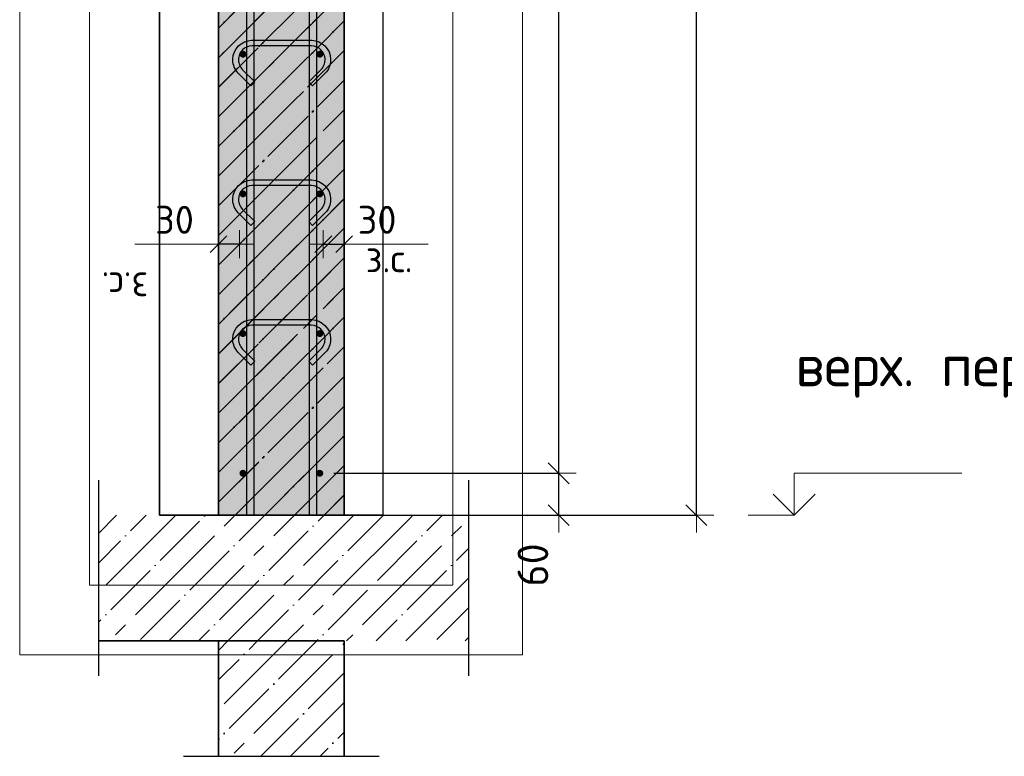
# Model space of a CAD drawing. Header units: millimetres. Extents: x -2995 to 47287, y -2809 to 58122.
# Tile 31 of 143: x 31873 to 33283, y 14739 to 15793. Entities that reach past the tile are written whole.
import ezdxf

# ---------------------------------------------------------------- set-up
doc = ezdxf.new("R2010")
doc.units = ezdxf.units.MM
doc.header["$PDMODE"] = 65
doc.linetypes.add('______11', pattern=[100, 80, -10, 0, -10])
doc.linetypes.add('______5', pattern=[220, 160, -20, 20, -20])
for name, color, linetype, lineweight in [('Standard', 7, 'Continuous', 25), ('Арм.стержн. вертикальными 1', 22, 'Continuous', 35), ('Арм.стержн.горизонт. 1', 180, 'Continuous', 35), ('Высотная отметки_ общее', 7, 'Continuous', 13), ('Размерная линия_ общее', 7, 'Continuous', 13), ('Размерная линия_ общее_1', 7, 'Continuous', 13)]:
    doc.layers.add(name, color=color, linetype=linetype, lineweight=lineweight)
doc.layers.add('Арм.стержн.Стяжки', color=7, linetype='Continuous', lineweight=35, true_color=0x501e0f)
doc.styles.add('ISOCPEUR', font='ISOCPEUR')
doc.dimstyles.new('DIMSTYLE_3', dxfattribs={"dimtxt": 44, "dimasz": 50, "dimexe": 0, "dimexo": 0, "dimgap": 22, "dimtad": 2, "dimdec": 0, "dimrnd": 5, "dimzin": 12, "dimdsep": 46, "dimtxsty": 'ISOCPEUR', "dimblk1": 'ALL_ML_STRICH', "dimblk2": 'ALL_ML_STRICH', "dimsah": 1, "dimcen": 0, "dimclrd": 7, "dimclre": 256, "dimclrt": 7, "dimadec": 0, "dimazin": 0, "dimtfac": 1, "dimtdec": 0, "dimtix": 1, "dimtmove": 2, "dimatfit": 3, "dimfxl": 0, "dimtzin": 0, "dimlwd": 0, "dimlwe": -3, "dimarcsym": 0})
doc.dimstyles.new('DIMSTYLE_7', dxfattribs={"dimtxt": 40, "dimasz": 40, "dimexe": 0, "dimexo": 0.001, "dimgap": 20, "dimtad": 2, "dimdec": 0, "dimrnd": 5, "dimzin": 12, "dimdsep": 46, "dimtxsty": 'ISOCPEUR', "dimblk1": 'ALL_ML_STRICH', "dimblk2": 'ALL_ML_STRICH', "dimsah": 1, "dimcen": 0, "dimse1": 1, "dimse2": 1, "dimclrd": 7, "dimclre": 256, "dimclrt": 7, "dimadec": 0, "dimazin": 0, "dimtfac": 1, "dimtdec": 0, "dimtix": 1, "dimtmove": 2, "dimatfit": 3, "dimfxl": 0, "dimtvp": 1.2, "dimtzin": 0, "dimlwd": 0, "dimlwe": -3, "dimarcsym": 0})
doc.dimstyles.new('DIMSTYLE_8', dxfattribs={"dimtxt": 44, "dimasz": 50, "dimexe": 0, "dimexo": 0, "dimgap": 22, "dimtad": 2, "dimdec": 0, "dimrnd": 5, "dimzin": 12, "dimdsep": 46, "dimtxsty": 'ISOCPEUR', "dimblk1": 'ALL_ML_STRICH', "dimblk2": 'ALL_ML_STRICH', "dimsah": 1, "dimcen": 0, "dimclrd": 7, "dimclre": 256, "dimclrt": 7, "dimadec": 0, "dimazin": 0, "dimtfac": 1, "dimtdec": 0, "dimtix": 1, "dimtmove": 2, "dimatfit": 3, "dimfxl": 0, "dimtvp": 1.2, "dimtzin": 0, "dimlwd": 0, "dimlwe": -3, "dimarcsym": 0})
pattern_1 = [(45, (0, 0), (-42.42641, 42.42641), [80, -10, 0, -10]), (45, (-21.213, 21.213), (-42.42641, 42.42641), [160, -20, 20, -20])]

# ---------------------------------------------------------------- blocks, each defined once
blk = doc.blocks.new('COMPLEX_ELEVATIONDIM_8')
at = {"layer": 'Высотная отметки_ общее', "color": 7, "linetype": 'Continuous', "lineweight": 13, "transparency": 33554687}
for p, q in [((32982.2, 15084), (32982.2, 15144)), ((32982.2, 15144), (33222.2, 15144)), ((32982.2, 15084), (32952.2, 15114)), ((32982.2, 15084), (33012.2, 15114)), ((32982.2, 15084), (32916.1, 15084)), ((32982.2, 15084), (32982.2, 15084)), ((32982.2, 15084), (32982.2, 15084)), ((32982.2, 15084), (32982.2, 15084)), ((32982.2, 15084), (32982.2, 15084))]:
    blk.add_line(p, q, dxfattribs=at)
at = {"layer": 'Высотная отметки_ общее', "color": 7, "linetype": 'Continuous', "lineweight": 13, "transparency": 33554687, "insert": (32984, 15252.3), "char_height": 60, "width": 520.897, "attachment_point": 7, "style": 'ISOCPEUR'}
blk.add_mtext('\\W0.98;верх. перекр.', dxfattribs=at)
blk = doc.blocks.new('ALL_ML_STRICH')
at = {"color": 0, "linetype": 'ByBlock', "lineweight": -2}
for p, q in [((-0.3, -0.3), (0.3, 0.3)), ((0, -0.5), (0, 0.5)), ((-1, 0), (0.5, 0))]:
    blk.add_line(p, q, dxfattribs=at)
blk = doc.blocks.new('*D251')
at = {"layer": 'DEFPOINTS', "color": 7, "linetype": 'Continuous', "lineweight": 13, "transparency": 33554687}
for p in [(32434.3, 18204), (32462.9, 15084), (32842.2, 15084)]:
    blk.add_point(p, dxfattribs=at)
at = {"layer": 'Размерная линия_ общее', "color": 253, "linetype": 'Continuous', "lineweight": -2, "true_color": 0xa0a0a0, "transparency": 33554687}
for p, q in [((32454.3, 18204), (32842.2, 18204)), ((32482.9, 15084), (32842.2, 15084))]:
    blk.add_line(p, q, dxfattribs=at)
at = {"layer": 'Размерная линия_ общее', "color": 7, "linetype": 'Continuous', "lineweight": -2, "transparency": 33554687}
blk.add_line((32842.2, 15084), (32842.2, 18204), dxfattribs=at)
at = {"layer": 'Размерная линия_ общее', "color": 7, "linetype": 'Continuous', "lineweight": 13, "transparency": 33554687, "xscale": 50, "yscale": 50, "zscale": 50}
for p, rotation in [((32842.2, 18204), 90), ((32842.2, 15084), 270)]:
    blk.add_blockref('ALL_ML_STRICH', p, dxfattribs=dict(at, rotation=rotation))
at = {"layer": 'Размерная линия_ общее', "color": 7, "linetype": 'Continuous', "lineweight": 13, "transparency": 33554687, "insert": (32805.2, 16650.6), "char_height": 44, "width": 176, "attachment_point": 5, "rotation": 90, "style": 'ISOCPEUR'}
blk.add_mtext('\\A1;{3120}', dxfattribs=at)
blk = doc.blocks.new('*D253')
at = {"layer": 'DEFPOINTS', "color": 7, "linetype": 'Continuous', "lineweight": 13, "transparency": 33554687}
for p in [(32303, 15144), (32360.9, 15084), (32645, 15084)]:
    blk.add_point(p, dxfattribs=at)
at = {"layer": 'Размерная линия_ общее', "color": 253, "linetype": 'Continuous', "lineweight": -2, "true_color": 0xa0a0a0, "transparency": 33554687}
for p, q in [((32323, 15144), (32645, 15144)), ((32380.9, 15084), (32645, 15084))]:
    blk.add_line(p, q, dxfattribs=at)
at = {"layer": 'Размерная линия_ общее', "color": 7, "linetype": 'Continuous', "lineweight": -2, "transparency": 33554687}
blk.add_line((32645, 15084), (32645, 15144), dxfattribs=at)
at = {"layer": 'Размерная линия_ общее', "color": 7, "linetype": 'Continuous', "lineweight": 13, "transparency": 33554687, "xscale": 50, "yscale": 50, "zscale": 50}
for p, rotation in [((32645, 15144), 90), ((32645, 15084), 270)]:
    blk.add_blockref('ALL_ML_STRICH', p, dxfattribs=dict(at, rotation=rotation))
at = {"layer": 'Размерная линия_ общее', "color": 7, "linetype": 'Continuous', "lineweight": 13, "transparency": 33554687, "insert": (32608.1, 15012.7), "char_height": 44, "width": 88, "attachment_point": 5, "rotation": 90, "style": 'ISOCPEUR'}
blk.add_mtext('\\A1;{60}', dxfattribs=at)
blk = doc.blocks.new('*D254')
at = {"layer": 'DEFPOINTS', "color": 7, "linetype": 'Continuous', "lineweight": 13, "transparency": 33554687}
for p in [(32303, 18144), (32303, 15144), (32645, 15144)]:
    blk.add_point(p, dxfattribs=at)
at = {"layer": 'Размерная линия_ общее', "color": 253, "linetype": 'Continuous', "lineweight": -2, "true_color": 0xa0a0a0, "transparency": 33554687}
for p, q in [((32323, 18144), (32645, 18144)), ((32323, 15144), (32645, 15144))]:
    blk.add_line(p, q, dxfattribs=at)
at = {"layer": 'Размерная линия_ общее', "color": 7, "linetype": 'Continuous', "lineweight": -2, "transparency": 33554687}
blk.add_line((32645, 15144), (32645, 18144), dxfattribs=at)
at = {"layer": 'Размерная линия_ общее', "color": 7, "linetype": 'Continuous', "lineweight": 13, "transparency": 33554687, "xscale": 50, "yscale": 50, "zscale": 50}
for p, rotation in [((32645, 18144), 90), ((32645, 15144), 270)]:
    blk.add_blockref('ALL_ML_STRICH', p, dxfattribs=dict(at, rotation=rotation))
at = {"layer": 'Размерная линия_ общее', "color": 7, "linetype": 'Continuous', "lineweight": 13, "transparency": 33554687, "insert": (32586, 16496), "char_height": 44, "width": 2.2, "attachment_point": 1, "rotation": 90, "line_spacing_factor": 0.60241, "style": 'ISOCPEUR'}
blk.add_mtext('\\W0.91;15х200=3000', dxfattribs=at)
blk = doc.blocks.new('*D274')
at = {"layer": 'DEFPOINTS', "color": 7, "linetype": 'Continuous', "lineweight": 13, "transparency": 33554687}
for p in [(32308, 15471.9), (32308, 15463.2), (32338, 15463.2)]:
    blk.add_point(p, dxfattribs=at)
at = {"layer": 'Размерная линия_ общее_1', "color": 7, "linetype": 'Continuous', "lineweight": -2, "transparency": 33554687}
blk.add_line((32308, 15471.9), (32338, 15471.9), dxfattribs=at)
at = {"layer": 'Размерная линия_ общее_1', "color": 7, "linetype": 'Continuous', "lineweight": 13, "transparency": 33554687, "xscale": 40, "yscale": 40, "zscale": 40, "rotation": 180}
blk.add_blockref('ALL_ML_STRICH', (32308, 15471.9), dxfattribs=at)
at = {"layer": 'Размерная линия_ общее_1', "color": 7, "linetype": 'Continuous', "lineweight": 13, "transparency": 33554687, "xscale": 40, "yscale": 40, "zscale": 40}
blk.add_blockref('ALL_ML_STRICH', (32338, 15471.9), dxfattribs=at)
at = {"layer": 'Размерная линия_ общее_1', "color": 7, "linetype": 'Continuous', "lineweight": 13, "transparency": 33554687, "insert": (32385, 15506.9), "char_height": 40, "width": 80, "attachment_point": 5, "style": 'ISOCPEUR'}
blk.add_mtext('\\A1;{30}', dxfattribs=at)
at = {"layer": 'Размерная линия_ общее_1', "color": 7, "linetype": 'Continuous', "lineweight": 13, "transparency": 33554687, "insert": (32368.6, 15471.8), "char_height": 40, "width": 2, "attachment_point": 1, "line_spacing_factor": 0.60241, "style": 'ISOCPEUR'}
blk.add_mtext('з.с.', dxfattribs=at)
blk = doc.blocks.new('*D275')
at = {"layer": 'DEFPOINTS', "color": 7, "linetype": 'Continuous', "lineweight": 13, "transparency": 33554687}
for p in [(32188, 15471.9), (32158, 15463.2), (32188, 15463.2)]:
    blk.add_point(p, dxfattribs=at)
at = {"layer": 'Размерная линия_ общее_1', "color": 7, "linetype": 'Continuous', "lineweight": -2, "transparency": 33554687}
blk.add_line((32188, 15471.9), (32158, 15471.9), dxfattribs=at)
at = {"layer": 'Размерная линия_ общее_1', "color": 7, "linetype": 'Continuous', "lineweight": 13, "transparency": 33554687, "xscale": 40, "yscale": 40, "zscale": 40}
for p, rotation in [((32158, 15471.9), 180), ((32188, 15471.9), 360)]:
    blk.add_blockref('ALL_ML_STRICH', p, dxfattribs=dict(at, rotation=rotation))
at = {"layer": 'Размерная линия_ общее_1', "color": 7, "linetype": 'Continuous', "lineweight": 13, "transparency": 33554687, "insert": (32095, 15506.9), "char_height": 40, "width": 80, "attachment_point": 5, "style": 'ISOCPEUR'}
blk.add_mtext('\\A1;{30}', dxfattribs=at)
at = {"layer": 'Размерная линия_ общее_1', "color": 7, "linetype": 'Continuous', "lineweight": 13, "transparency": 33554687, "insert": (32057.5, 15391.8), "char_height": 40, "width": 2, "attachment_point": 1, "rotation": 180, "line_spacing_factor": 0.60241, "style": 'ISOCPEUR'}
blk.add_mtext('з.с.', dxfattribs=at)

msp = doc.modelspace()

# ---------------------------------------------------------------- hatches: boundary and pattern name
at = {"layer": 'Standard', "linetype": 'Continuous', "lineweight": 35, "transparency": 33554687}
h = msp.add_hatch(dxfattribs=at)
h.set_pattern_fill('__________541', scale=20, angle=135, style=0, pattern_type=2)
h.set_pattern_definition([(225, (0, 0), (42.42641, -42.42641), [80, -10, 0, -10]), (225, (21.213, -21.213), (42.42641, -42.42641), [160, -20, 20, -20])])
h.paths.add_polyline_path([(32338, 18204), (32158, 18204), (32158, 15084), (32338, 15084)], flags=0)
at = {"layer": 'Standard', "linetype": 'Continuous', "lineweight": 35, "true_color": 0xc7c7c7, "transparency": 33554687}
msp.add_hatch(color=9, dxfattribs=at).paths.add_polyline_path([(32338, 18204), (32158, 18204), (32158, 15084), (32338, 15084)])
at = {"layer": 'Standard', "linetype": 'Continuous', "lineweight": 13, "transparency": 33554687}
h = msp.add_hatch(dxfattribs=at)
h.set_pattern_fill('__________539', scale=20, style=0, pattern_type=2)
h.set_pattern_definition(pattern_1)
h.paths.add_polyline_path([(32516.5, 14904), (32516.5, 15084), (31986.5, 15084), (31986.5, 14904)], flags=0)
at = {"layer": 'Standard', "linetype": 'Continuous', "lineweight": 35, "transparency": 33554687}
h = msp.add_hatch(dxfattribs=at)
h.set_pattern_fill('__________539', scale=20, style=0, pattern_type=2)
h.set_pattern_definition(pattern_1)
h.paths.add_polyline_path([(32338, 14904), (32158, 14904), (32158, 14738.8), (32338, 14738.8)], flags=0)
at = {"layer": 'Арм.стержн.горизонт. 1', "linetype": 'Continuous', "lineweight": 50, "transparency": 33554687}
for points in [[(32198, 15744), (32197.7, 15745.9), (32196.6, 15747.5), (32195, 15748.6), (32193, 15749), (32191.1, 15748.6), (32189.5, 15747.5), (32188.4, 15745.9), (32188, 15744), (32188.4, 15742.1), (32189.5, 15740.5), (32191.1, 15739.4), (32193, 15739), (32195, 15739.4), (32196.6, 15740.5), (32197.7, 15742.1)], [(32308, 15744), (32307.7, 15745.9), (32306.6, 15747.5), (32305, 15748.6), (32303, 15749), (32301.1, 15748.6), (32299.5, 15747.5), (32298.4, 15745.9), (32298, 15744), (32298.4, 15742.1), (32299.5, 15740.5), (32301.1, 15739.4), (32303, 15739), (32305, 15739.4), (32306.6, 15740.5), (32307.7, 15742.1)], [(32198, 15544), (32197.7, 15545.9), (32196.6, 15547.5), (32195, 15548.6), (32193, 15549), (32191.1, 15548.6), (32189.5, 15547.5), (32188.4, 15545.9), (32188, 15544), (32188.4, 15542.1), (32189.5, 15540.5), (32191.1, 15539.4), (32193, 15539), (32195, 15539.4), (32196.6, 15540.5), (32197.7, 15542.1)], [(32308, 15544), (32307.7, 15545.9), (32306.6, 15547.5), (32305, 15548.6), (32303, 15549), (32301.1, 15548.6), (32299.5, 15547.5), (32298.4, 15545.9), (32298, 15544), (32298.4, 15542.1), (32299.5, 15540.5), (32301.1, 15539.4), (32303, 15539), (32305, 15539.4), (32306.6, 15540.5), (32307.7, 15542.1)], [(32198, 15344), (32197.7, 15345.9), (32196.6, 15347.5), (32195, 15348.6), (32193, 15349), (32191.1, 15348.6), (32189.5, 15347.5), (32188.4, 15345.9), (32188, 15344), (32188.4, 15342.1), (32189.5, 15340.5), (32191.1, 15339.4), (32193, 15339), (32195, 15339.4), (32196.6, 15340.5), (32197.7, 15342.1)], [(32308, 15344), (32307.7, 15345.9), (32306.6, 15347.5), (32305, 15348.6), (32303, 15349), (32301.1, 15348.6), (32299.5, 15347.5), (32298.4, 15345.9), (32298, 15344), (32298.4, 15342.1), (32299.5, 15340.5), (32301.1, 15339.4), (32303, 15339), (32305, 15339.4), (32306.6, 15340.5), (32307.7, 15342.1)], [(32198, 15144), (32197.7, 15145.9), (32196.6, 15147.5), (32195, 15148.6), (32193, 15149), (32191.1, 15148.6), (32189.5, 15147.5), (32188.4, 15145.9), (32188, 15144), (32188.4, 15142.1), (32189.5, 15140.5), (32191.1, 15139.4), (32193, 15139), (32195, 15139.4), (32196.6, 15140.5), (32197.7, 15142.1)], [(32308, 15144), (32307.7, 15145.9), (32306.6, 15147.5), (32305, 15148.6), (32303, 15149), (32301.1, 15148.6), (32299.5, 15147.5), (32298.4, 15145.9), (32298, 15144), (32298.4, 15142.1), (32299.5, 15140.5), (32301.1, 15139.4), (32303, 15139), (32305, 15139.4), (32306.6, 15140.5), (32307.7, 15142.1)]]:
    msp.add_hatch(color=4, dxfattribs=at).paths.add_polyline_path(points)

# ---------------------------------------------------------------- linework, layer by layer
at = {"layer": 'Standard', "color": 52, "linetype": 'Continuous', "lineweight": 13, "transparency": 33554687}
for p, q in [((32073.4, 19536.3), (32073.4, 15084)), ((32073.4, 15084), (32073.4, 19536.3)), ((32393.4, 19536.3), (32393.4, 15084)), ((32393.4, 19536.3), (32393.4, 15084)), ((32393.4, 15084), (32073.4, 15084)), ((32073.4, 15084), (32393.4, 15084))]:
    msp.add_line(p, q, dxfattribs=at)
at = {"layer": 'Standard', "color": 52, "linetype": 'Continuous', "lineweight": -3, "transparency": 33554687}
for p, q in [((32073.4, 19536.3), (32073.4, 15084)), ((32073.4, 15084), (32073.4, 19536.3)), ((32393.4, 19536.3), (32393.4, 15084)), ((32393.4, 19536.3), (32393.4, 15084)), ((32393.4, 15084), (32073.4, 15084)), ((32073.4, 15084), (32393.4, 15084))]:
    msp.add_line(p, q, dxfattribs=at)
at = {"layer": 'Standard', "color": 7, "linetype": 'Continuous', "lineweight": 35, "transparency": 33554687}
for p, q in [((32158, 18204), (32158, 15084)), ((32158, 18204), (32158, 15084)), ((32338, 15084), (32338, 18204)), ((32338, 15084), (32338, 18204)), ((32158, 15084), (32338, 15084)), ((32158, 15084), (32338, 15084)), ((31986.5, 14904), (32158, 14904)), ((32158, 14904), (32158, 14738.8)), ((32338, 14904), (32158, 14904)), ((32338, 14738.8), (32338, 14904))]:
    msp.add_line(p, q, dxfattribs=at)
at = {"layer": 'Standard', "color": 253, "linetype": '______11', "lineweight": 35, "true_color": 0xababab, "transparency": 33554687}
for p, q in [((32158, 15781.5), (32338, 15961.5)), ((32158, 15696.6), (32338, 15876.6)), ((32158, 15611.7), (32338, 15791.7)), ((32158, 15526.9), (32338, 15706.9)), ((32158, 15442), (32338, 15622)), ((32158, 15357.2), (32338, 15537.2)), ((32158, 15272.3), (32338, 15452.3)), ((32158, 15187.5), (32338, 15367.5)), ((32158, 15102.6), (32338, 15282.6)), ((32224.3, 15084), (32338, 15197.8)), ((32309.1, 15084), (32338, 15112.9))]:
    msp.add_line(p, q, dxfattribs=at)
at = {"layer": 'Standard', "color": 253, "linetype": '______5', "lineweight": 35, "true_color": 0xababab, "transparency": 33554687}
for p, q in [((32158, 15739), (32338, 15919)), ((32158, 15654.2), (32338, 15834.2)), ((32158, 15569.3), (32338, 15749.3)), ((32158, 15484.5), (32338, 15664.5)), ((32158, 15399.6), (32338, 15579.6)), ((32158, 15314.8), (32338, 15494.8)), ((32158, 15229.9), (32338, 15409.9)), ((32158, 15145.1), (32338, 15325.1)), ((32181.8, 15084), (32338, 15240.2)), ((32266.7, 15084), (32338, 15155.3))]:
    msp.add_line(p, q, dxfattribs=at)
at = {"layer": 'Standard', "color": 7, "linetype": 'Continuous', "lineweight": 13, "transparency": 33554687}
for p, q in [((32158, 15471.9), (32038, 15471.9)), ((32338, 15471.9), (32458, 15471.9))]:
    msp.add_line(p, q, dxfattribs=at)
at = {"layer": 'Standard', "color": 7, "linetype": 'Continuous', "lineweight": 25, "transparency": 33554687}
for p, q in [((31986.5, 14854), (31986.5, 15134)), ((32516.5, 14854), (32516.5, 15134)), ((32108, 14738.8), (32388, 14738.8))]:
    msp.add_line(p, q, dxfattribs=at)
at = {"layer": 'Standard', "color": 7, "linetype": 'Continuous', "lineweight": 13, "transparency": 33554687}
for points in [[(31873.4, 14884), (32593.4, 14884), (32593.4, 19736.3), (31873.4, 19736.3), (31873.4, 14884)], [(31973.4, 14984), (32493.4, 14984), (32493.4, 19636.3), (31973.4, 19636.3), (31973.4, 14984)]]:
    msp.add_lwpolyline(points, dxfattribs=at)
at = {"layer": 'Арм.стержн. вертикальными 1', "color": 4, "linetype": 'Continuous', "lineweight": 25, "transparency": 33554687}
for points in [[(32198.5, 15084), (32198.5, 19214), (32208.5, 19214), (32208.5, 15084), (32198.5, 15084)], [(32198.5, 15084), (32198.5, 19214), (32208.5, 19214), (32208.5, 15084), (32198.5, 15084)], [(32198.5, 15084), (32198.5, 19214), (32208.5, 19214), (32208.5, 15084), (32198.5, 15084)], [(32288.1, 15084), (32288.1, 19214), (32298.1, 19214), (32298.1, 15084), (32288.1, 15084)], [(32288.1, 15084), (32288.1, 19214), (32298.1, 19214), (32298.1, 15084), (32288.1, 15084)], [(32288.1, 15084), (32288.1, 19214), (32298.1, 19214), (32298.1, 15084), (32288.1, 15084)]]:
    msp.add_lwpolyline(points, dxfattribs=at)
at = {"layer": 'Арм.стержн.горизонт. 1', "color": 52, "linetype": 'Continuous', "lineweight": 25, "transparency": 33554687}
for p, q in [((32158, 15084), (32158, 15084)), ((32338, 15084), (32338, 15084))]:
    msp.add_line(p, q, dxfattribs=at)
at = {"layer": 'Арм.стержн.Стяжки', "color": 40, "linetype": 'Continuous', "lineweight": 25, "transparency": 33554687}
for points in [[(32204.3, 15698.6), (32186.2, 15716.7), (32184.6, 15718.6), (32183.1, 15720.7), (32181.7, 15722.9), (32180.6, 15725.3), (32179.8, 15727.7), (32179.1, 15730.2), (32178.7, 15732.8), (32178.5, 15735.3), (32178.5, 15737.3), (32179.2, 15742.2), (32180.9, 15747.3), (32183.5, 15751.9), (32186.7, 15755.8), (32190.6, 15759), (32195.2, 15761.6), (32200.3, 15763.3), (32205.2, 15764), (32291.8, 15764), (32296.7, 15763.3), (32301.8, 15761.6), (32306.5, 15759), (32310.3, 15755.8), (32313.5, 15751.9), (32316.2, 15747.3), (32317.8, 15742.2), (32318.5, 15737.3), (32318.5, 15735.3), (32318.3, 15732.8), (32317.9, 15730.2), (32317.3, 15727.7), (32316.4, 15725.3), (32315.3, 15722.9), (32314, 15720.7), (32312.4, 15718.6), (32310.8, 15716.7), (32292.7, 15698.6), (32287.1, 15704.3), (32304.9, 15722.1), (32306.2, 15723.5), (32307.3, 15725.1), (32308.2, 15726.7), (32309, 15728.3), (32309.6, 15730.1), (32310.1, 15731.9), (32310.4, 15733.7), (32310.5, 15735.6), (32310.5, 15736.8), (32310, 15740.4), (32308.8, 15744), (32306.9, 15747.4), (32304.6, 15750.1), (32301.9, 15752.4), (32298.6, 15754.3), (32294.9, 15755.5), (32291.3, 15756), (32205.7, 15756), (32202.1, 15755.5), (32198.5, 15754.3), (32195.1, 15752.4), (32192.4, 15750.1), (32190.1, 15747.4), (32188.2, 15744), (32187, 15740.4), (32186.5, 15736.8), (32186.5, 15735.6), (32186.6, 15733.7), (32186.9, 15731.9), (32187.4, 15730.1), (32188, 15728.3), (32188.8, 15726.7), (32189.8, 15725.1), (32190.9, 15723.5), (32192.1, 15722.1), (32210, 15704.3), (32204.3, 15698.6)], [(32204.3, 15498.6), (32186.2, 15516.7), (32184.6, 15518.6), (32183.1, 15520.7), (32181.7, 15522.9), (32180.6, 15525.3), (32179.8, 15527.7), (32179.1, 15530.2), (32178.7, 15532.8), (32178.5, 15535.3), (32178.5, 15537.3), (32179.2, 15542.2), (32180.9, 15547.3), (32183.5, 15551.9), (32186.7, 15555.8), (32190.6, 15559), (32195.2, 15561.6), (32200.3, 15563.3), (32205.2, 15564), (32291.8, 15564), (32296.7, 15563.3), (32301.8, 15561.6), (32306.5, 15559), (32310.3, 15555.8), (32313.5, 15551.9), (32316.2, 15547.3), (32317.8, 15542.2), (32318.5, 15537.3), (32318.5, 15535.3), (32318.3, 15532.8), (32317.9, 15530.2), (32317.3, 15527.7), (32316.4, 15525.3), (32315.3, 15522.9), (32314, 15520.7), (32312.4, 15518.6), (32310.8, 15516.7), (32292.7, 15498.6), (32287.1, 15504.3), (32304.9, 15522.1), (32306.2, 15523.5), (32307.3, 15525.1), (32308.2, 15526.7), (32309, 15528.3), (32309.6, 15530.1), (32310.1, 15531.9), (32310.4, 15533.7), (32310.5, 15535.6), (32310.5, 15536.8), (32310, 15540.4), (32308.8, 15544), (32306.9, 15547.4), (32304.6, 15550.1), (32301.9, 15552.4), (32298.6, 15554.3), (32294.9, 15555.5), (32291.3, 15556), (32205.7, 15556), (32202.1, 15555.5), (32198.5, 15554.3), (32195.1, 15552.4), (32192.4, 15550.1), (32190.1, 15547.4), (32188.2, 15544), (32187, 15540.4), (32186.5, 15536.8), (32186.5, 15535.6), (32186.6, 15533.7), (32186.9, 15531.9), (32187.4, 15530.1), (32188, 15528.3), (32188.8, 15526.7), (32189.8, 15525.1), (32190.9, 15523.5), (32192.1, 15522.1), (32210, 15504.3), (32204.3, 15498.6)], [(32204.3, 15298.6), (32186.2, 15316.7), (32184.6, 15318.6), (32183.1, 15320.7), (32181.7, 15322.9), (32180.6, 15325.3), (32179.8, 15327.7), (32179.1, 15330.2), (32178.7, 15332.8), (32178.5, 15335.3), (32178.5, 15337.3), (32179.2, 15342.2), (32180.9, 15347.3), (32183.5, 15351.9), (32186.7, 15355.8), (32190.6, 15359), (32195.2, 15361.6), (32200.3, 15363.3), (32205.2, 15364), (32291.8, 15364), (32296.7, 15363.3), (32301.8, 15361.6), (32306.5, 15359), (32310.3, 15355.8), (32313.5, 15351.9), (32316.2, 15347.3), (32317.8, 15342.2), (32318.5, 15337.3), (32318.5, 15335.3), (32318.3, 15332.8), (32317.9, 15330.2), (32317.3, 15327.7), (32316.4, 15325.3), (32315.3, 15322.9), (32314, 15320.7), (32312.4, 15318.6), (32310.8, 15316.7), (32292.7, 15298.6), (32287.1, 15304.3), (32304.9, 15322.1), (32306.2, 15323.5), (32307.3, 15325.1), (32308.2, 15326.7), (32309, 15328.3), (32309.6, 15330.1), (32310.1, 15331.9), (32310.4, 15333.7), (32310.5, 15335.6), (32310.5, 15336.8), (32310, 15340.4), (32308.8, 15344), (32306.9, 15347.4), (32304.6, 15350.1), (32301.9, 15352.4), (32298.6, 15354.3), (32294.9, 15355.5), (32291.3, 15356), (32205.7, 15356), (32202.1, 15355.5), (32198.5, 15354.3), (32195.1, 15352.4), (32192.4, 15350.1), (32190.1, 15347.4), (32188.2, 15344), (32187, 15340.4), (32186.5, 15336.8), (32186.5, 15335.6), (32186.6, 15333.7), (32186.9, 15331.9), (32187.4, 15330.1), (32188, 15328.3), (32188.8, 15326.7), (32189.8, 15325.1), (32190.9, 15323.5), (32192.1, 15322.1), (32210, 15304.3), (32204.3, 15298.6)]]:
    msp.add_lwpolyline(points, dxfattribs=at)

# ---------------------------------------------------------------- block references
at = {"layer": 'Высотная отметки_ общее', "color": 7, "linetype": 'Continuous', "lineweight": 13, "transparency": 33554687}
msp.add_blockref('COMPLEX_ELEVATIONDIM_8', (0, 0), dxfattribs=at)

# ---------------------------------------------------------------- dimensions: what is measured, and where the dimension line sits
at = {"layer": 'Размерная линия_ общее', "color": 7, "linetype": 'Continuous', "lineweight": 13, "transparency": 33554687}
for base, p1, p2, dimstyle, picture, middle in [((32842.2, 18204), (32482.9, 15084), (32454.3, 18204), 'DIMSTYLE_3', '*D251', (32805.2, 16650.6)), ((32645, 15144), (32380.9, 15084), (32323, 15144), 'DIMSTYLE_8', '*D253', (32608.1, 15012.7))]:
    dim = msp.add_linear_dim(base=base, p1=p1, p2=p2, angle=90, dimstyle=dimstyle, override={"dimpost": '<>', "dimclrd": 7, "dimclre": 253, "dimclrt": 7, "dimlwd": 0, "dimlwe": 65533}, dxfattribs=at)
    dim.commit()
    dim.dimension.update_dxf_attribs({"geometry": picture, "text_midpoint": middle, "dimtype": 160})
dim = msp.add_linear_dim(base=(32645, 18144), p1=(32323, 15144), p2=(32323, 18144), angle=90, text='\\W0.91;15х200=3000', dimstyle='DIMSTYLE_3', override={"dimpost": '<>', "dimclrd": 7, "dimclre": 253, "dimclrt": 7, "dimlwd": 0, "dimlwe": 65533}, dxfattribs=at)
dim.commit()
dim.dimension.update_dxf_attribs({"geometry": '*D254', "text_midpoint": (32623, 16644), "dimtype": 160})
at = {"layer": 'Размерная линия_ общее_1', "color": 7, "linetype": 'Continuous', "lineweight": 13, "transparency": 33554687}
dim = msp.add_linear_dim(base=(32158, 15471.9), p1=(32188, 15463.2), p2=(32158, 15463.2), angle=180, text='<>\\Xз.с.', dimstyle='DIMSTYLE_7', override={"dimpost": '<>', "dimclrd": 7, "dimclre": 253, "dimclrt": 7, "dimlwd": 0, "dimlwe": 65533}, dxfattribs=at)
dim.commit()
dim.dimension.update_dxf_attribs({"geometry": '*D275', "text_midpoint": (32095, 15506.9), "dimtype": 160})
dim = msp.add_linear_dim(base=(32338, 15471.9), p1=(32308, 15463.2), p2=(32338, 15463.2), text='<>\\Xз.с.', dimstyle='DIMSTYLE_7', override={"dimpost": '<>', "dimclrd": 7, "dimclre": 253, "dimclrt": 7, "dimlwd": 0, "dimlwe": 65533}, dxfattribs=at)
dim.commit()
dim.dimension.update_dxf_attribs({"geometry": '*D274', "text_midpoint": (32385, 15506.9), "dimtype": 160})

doc.saveas('drawing.dxf')
